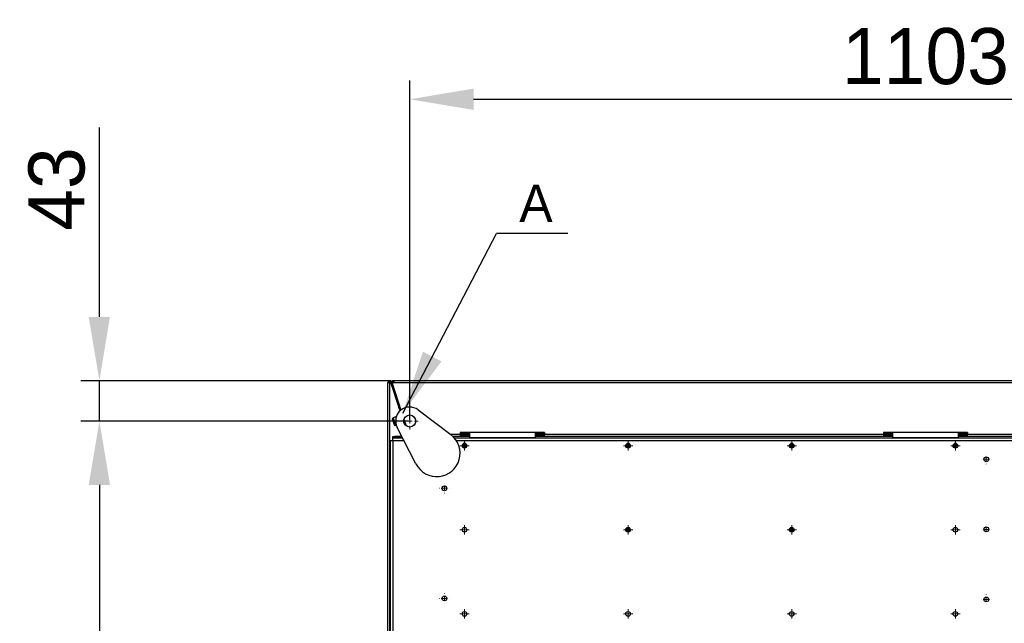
# Model space of a CAD drawing. Header units: millimetres. Extents: x 0 to 39025, y -31299 to 8400.
# Tile 127 of 206: x 13810 to 14863, y -11080 to -10434. Entities that reach past the tile are written whole.
import ezdxf

# ---------------------------------------------------------------- set-up
doc = ezdxf.new("R2010")
doc.units = ezdxf.units.MM
doc.header["$PDSIZE"] = -1
doc.layers.add('ANOTACIJE', color=7, linetype='Continuous')
doc.layers.add('DIMENZIJE', color=4, linetype='Continuous')
doc.styles.add('SLDTEXTSTYLE1', font='Montserrat-Regular.ttf')
doc.styles.add('SLDTEXTSTYLE6', font='txt')
doc.styles.get("Standard").update_dxf_attribs({"font": 'Montserrat-Regular.ttf'})
doc.dimstyles.new('SLDDIMSTYLE0', dxfattribs={"dimtxt": 3, "dimasz": 3.414889, "dimexe": 0, "dimexo": 0.0625, "dimgap": 0.75, "dimtad": 1, "dimdec": 0, "dimlfac": 20, "dimrnd": 1e-09, "dimzin": 12, "dimdsep": 46, "dimtxsty": 'SLDTEXTSTYLE6', "dimsah": 1, "dimcen": 0.09, "dimadec": 0, "dimazin": 3, "dimtfac": 1, "dimtdec": 0, "dimtofl": 0, "dimtmove": 0, "dimatfit": 3, "dimfxl": 1, "dimfrac": 2, "dimtolj": 1, "dimtzin": 12, "dimarcsym": 0})
doc.dimstyles.new('SLDDIMSTYLE3', dxfattribs={"dimtxt": 0.18, "dimasz": 3.414889, "dimexe": 0, "dimexo": 0.0625, "dimgap": 0, "dimtad": 0, "dimtih": 1, "dimtoh": 1, "dimdec": 0, "dimrnd": 1e-09, "dimzin": 0, "dimdsep": 46, "dimtxsty": 'Standard', "dimsah": 1, "dimcen": 0.09, "dimadec": 0, "dimazin": 0, "dimtfac": 3.414889, "dimtdec": 0, "dimtofl": 0, "dimtmove": 0, "dimatfit": 3, "dimfxl": 1, "dimfrac": 2, "dimtolj": 1, "dimtzin": 0, "dimarcsym": 0})

# ---------------------------------------------------------------- blocks, each defined once
blk = doc.blocks.new('SW_CENTERMARKSYMBOL_40')
at = {"color": 0, "linetype": 'Continuous', "lineweight": 18}
for p, q in [((-2.5, 0), (-4.5, 0)), ((0, 0), (-1.25, 0)), ((0, 2.5), (0, 4.5)), ((0, 0), (0, 1.25)), ((0, 0), (0, -1.25)), ((0, 0), (1.25, 0)), ((2.5, 0), (4.5, 0)), ((0, -2.5), (0, -4.5))]:
    blk.add_line(p, q, dxfattribs=at)
blk = doc.blocks.new('SW_CENTERMARKSYMBOL_48')
at = {"color": 0, "linetype": 'Continuous', "lineweight": 18}
for p, q in [((-2.5, 0), (-2.55, 0)), ((0, 0), (-1.25, 0)), ((0, 2.5), (0, 2.55)), ((0, 0), (0, 1.25)), ((0, 0), (0, -1.25)), ((0, 0), (1.25, 0)), ((2.5, 0), (2.55, 0)), ((0, -2.5), (0, -2.55))]:
    blk.add_line(p, q, dxfattribs=at)
blk = doc.blocks.new('SW_CENTERMARKSYMBOL_49')
at = {"color": 0, "linetype": 'Continuous', "lineweight": 18}
for p, q in [((-2.5, 0), (-2.55, 0)), ((0, 0), (-1.25, 0)), ((0, 2.5), (0, 2.55)), ((0, 0), (0, 1.25)), ((0, 0), (0, -1.25)), ((0, 0), (1.25, 0)), ((2.5, 0), (2.55, 0)), ((0, -2.5), (0, -2.55))]:
    blk.add_line(p, q, dxfattribs=at)
blk = doc.blocks.new('SW_CENTERMARKSYMBOL_50')
at = {"color": 0, "linetype": 'Continuous', "lineweight": 18}
for p, q in [((-2.5, 0), (-2.55, 0)), ((0, 0), (-1.25, 0)), ((0, 2.5), (0, 2.55)), ((0, 0), (0, 1.25)), ((0, 0), (0, -1.25)), ((0, 0), (1.25, 0)), ((2.5, 0), (2.55, 0)), ((0, -2.5), (0, -2.55))]:
    blk.add_line(p, q, dxfattribs=at)
blk = doc.blocks.new('SW_CENTERMARKSYMBOL_55')
at = {"color": 0, "linetype": 'Continuous', "lineweight": 18}
for p, q in [((-2.5, 0), (-2.55, 0)), ((0, 0), (-1.25, 0)), ((0, 2.5), (0, 2.55)), ((0, 0), (0, 1.25)), ((0, 0), (0, -1.25)), ((0, 0), (1.25, 0)), ((2.5, 0), (2.55, 0)), ((0, -2.5), (0, -2.55))]:
    blk.add_line(p, q, dxfattribs=at)
blk = doc.blocks.new('SW_CENTERMARKSYMBOL_56')
at = {"color": 0, "linetype": 'Continuous', "lineweight": 18}
for p, q in [((-2.5, 0), (-2.55, 0)), ((0, 0), (-1.25, 0)), ((0, 2.5), (0, 2.55)), ((0, 0), (0, 1.25)), ((0, 0), (0, -1.25)), ((0, 0), (1.25, 0)), ((2.5, 0), (2.55, 0)), ((0, -2.5), (0, -2.55))]:
    blk.add_line(p, q, dxfattribs=at)
blk = doc.blocks.new('SW_CENTERMARKSYMBOL_74')
at = {"color": 0, "linetype": 'Continuous', "lineweight": 18}
for p, q in [((-1.25, 0), (-2.5, 0)), ((0, 0), (-1.25, 0)), ((0, 1.25), (0, 2.5)), ((0, 0), (0, 1.25)), ((0, 0), (0, -1.25)), ((0, 0), (1.25, 0)), ((1.25, 0), (2.5, 0)), ((0, -1.25), (0, -2.5))]:
    blk.add_line(p, q, dxfattribs=at)
blk = doc.blocks.new('SW_CENTERMARKSYMBOL_79')
at = {"color": 0, "linetype": 'Continuous', "lineweight": 18}
for p, q in [((-1.25, 0), (-2.5, 0)), ((0, 0), (-1.25, 0)), ((0, 1.25), (0, 2.5)), ((0, 0), (0, 1.25)), ((0, 0), (0, -1.25)), ((0, 0), (1.25, 0)), ((1.25, 0), (2.5, 0)), ((0, -1.25), (0, -2.5))]:
    blk.add_line(p, q, dxfattribs=at)
blk = doc.blocks.new('SW_CENTERMARKSYMBOL_80')
at = {"color": 0, "linetype": 'Continuous', "lineweight": 18}
for p, q in [((-1.25, 0), (-2.5, 0)), ((0, 0), (-1.25, 0)), ((0, 1.25), (0, 2.5)), ((0, 0), (0, 1.25)), ((0, 0), (0, -1.25)), ((0, 0), (1.25, 0)), ((1.25, 0), (2.5, 0)), ((0, -1.25), (0, -2.5))]:
    blk.add_line(p, q, dxfattribs=at)
blk = doc.blocks.new('SW_CENTERMARKSYMBOL_81')
at = {"color": 0, "linetype": 'Continuous', "lineweight": 18}
for p, q in [((-1.25, 0), (-2.5, 0)), ((0, 0), (-1.25, 0)), ((0, 1.25), (0, 2.5)), ((0, 0), (0, 1.25)), ((0, 0), (0, -1.25)), ((0, 0), (1.25, 0)), ((1.25, 0), (2.5, 0)), ((0, -1.25), (0, -2.5))]:
    blk.add_line(p, q, dxfattribs=at)
blk = doc.blocks.new('SW_CENTERMARKSYMBOL_86')
at = {"color": 0, "linetype": 'Continuous', "lineweight": 18}
for p, q in [((-1.25, 0), (-2.5, 0)), ((0, 0), (-1.25, 0)), ((0, 1.25), (0, 2.5)), ((0, 0), (0, 1.25)), ((0, 0), (0, -1.25)), ((0, 0), (1.25, 0)), ((1.25, 0), (2.5, 0)), ((0, -1.25), (0, -2.5))]:
    blk.add_line(p, q, dxfattribs=at)
blk = doc.blocks.new('SW_CENTERMARKSYMBOL_87')
at = {"color": 0, "linetype": 'Continuous', "lineweight": 18}
for p, q in [((-1.25, 0), (-2.5, 0)), ((0, 0), (-1.25, 0)), ((0, 1.25), (0, 2.5)), ((0, 0), (0, 1.25)), ((0, 0), (0, -1.25)), ((0, 0), (1.25, 0)), ((1.25, 0), (2.5, 0)), ((0, -1.25), (0, -2.5))]:
    blk.add_line(p, q, dxfattribs=at)
blk = doc.blocks.new('SW_CENTERMARKSYMBOL_88')
at = {"color": 0, "linetype": 'Continuous', "lineweight": 18}
for p, q in [((-1.25, 0), (-2.5, 0)), ((0, 0), (-1.25, 0)), ((0, 1.25), (0, 2.5)), ((0, 0), (0, 1.25)), ((0, 0), (0, -1.25)), ((0, 0), (1.25, 0)), ((1.25, 0), (2.5, 0)), ((0, -1.25), (0, -2.5))]:
    blk.add_line(p, q, dxfattribs=at)
blk = doc.blocks.new('SW_CENTERMARKSYMBOL_89')
at = {"color": 0, "linetype": 'Continuous', "lineweight": 18}
for p, q in [((-1.25, 0), (-2.5, 0)), ((0, 0), (-1.25, 0)), ((0, 1.25), (0, 2.5)), ((0, 0), (0, 1.25)), ((0, 0), (0, -1.25)), ((0, 0), (1.25, 0)), ((1.25, 0), (2.5, 0)), ((0, -1.25), (0, -2.5))]:
    blk.add_line(p, q, dxfattribs=at)
blk = doc.blocks.new('SW_CENTERMARKSYMBOL_90')
at = {"color": 0, "linetype": 'Continuous', "lineweight": 18}
for p, q in [((-1.25, 0), (-2.5, 0)), ((0, 0), (-1.25, 0)), ((0, 1.25), (0, 2.5)), ((0, 0), (0, 1.25)), ((0, 0), (0, -1.25)), ((0, 0), (1.25, 0)), ((1.25, 0), (2.5, 0)), ((0, -1.25), (0, -2.5))]:
    blk.add_line(p, q, dxfattribs=at)
blk = doc.blocks.new('SW_CENTERMARKSYMBOL_91')
at = {"color": 0, "linetype": 'Continuous', "lineweight": 18}
for p, q in [((-1.25, 0), (-2.5, 0)), ((0, 0), (-1.25, 0)), ((0, 1.25), (0, 2.5)), ((0, 0), (0, 1.25)), ((0, 0), (0, -1.25)), ((0, 0), (1.25, 0)), ((1.25, 0), (2.5, 0)), ((0, -1.25), (0, -2.5))]:
    blk.add_line(p, q, dxfattribs=at)
blk = doc.blocks.new('SW_CENTERMARKSYMBOL_92')
at = {"color": 0, "linetype": 'Continuous', "lineweight": 18}
for p, q in [((-1.25, 0), (-2.5, 0)), ((0, 0), (-1.25, 0)), ((0, 1.25), (0, 2.5)), ((0, 0), (0, 1.25)), ((0, 0), (0, -1.25)), ((0, 0), (1.25, 0)), ((1.25, 0), (2.5, 0)), ((0, -1.25), (0, -2.5))]:
    blk.add_line(p, q, dxfattribs=at)
blk = doc.blocks.new('SW_CENTERMARKSYMBOL_93')
at = {"color": 0, "linetype": 'Continuous', "lineweight": 18}
for p, q in [((-1.25, 0), (-2.5, 0)), ((0, 0), (-1.25, 0)), ((0, 1.25), (0, 2.5)), ((0, 0), (0, 1.25)), ((0, 0), (0, -1.25)), ((0, 0), (1.25, 0)), ((1.25, 0), (2.5, 0)), ((0, -1.25), (0, -2.5))]:
    blk.add_line(p, q, dxfattribs=at)
blk = doc.blocks.new('Adapt 2 S (spodaj)')
at = {"linetype": 'Continuous', "lineweight": 25}
for p, q in [((0, 97), (0, 713)), ((0, 713), (2.1, 713)), ((2, 713.3), (2.9, 713.4)), ((2.9, 713.4), (2, 713.3)), ((2, 713.3), (2, 713.3)), ((2, 713), (2, 713.3)), ((2.1, 101.2), (2.1, 713)), ((3, 713.3), (3.9, 713.6)), ((3, 713.3), (11.7, 686.3)), ((3.9, 713.6), (12.7, 686.6)), ((3.9, 713.6), (3.9, 713.6)), ((3.9, 713.6), (3.9, 713.6)), ((3.9, 713.6), (13.8, 683.3)), ((4.4, 712.1), (4.5, 712.1)), ((4.4, 712.1), (4.5, 712.1)), ((4.4, 712.1), (4.5, 712.1)), ((4.5, 715), (6.5, 715)), ((4.5, 715), (4.5, 712.9)), ((4.5, 712.9), (4.5, 712.1)), ((4.5, 712.1), (4.8, 711.8)), ((4.5, 712.1), (4.7, 712.1)), ((5, 711.3), (4.5, 711.7)), ((5, 711.2), (4.5, 711.7)), ((6.5, 713), (4.6, 712.4)), ((4.6, 712.4), (14, 683.5)), ((5.5, 712.9), (5.9, 712.9)), ((5.9, 712.8), (5.9, 712.8)), ((6.4, 714), (6.3, 713.8)), ((6.5, 715), (1143.5, 715)), ((6.5, 715), (6.5, 713)), ((6.5, 713), (1143.5, 713)), ((11.7, 686.3), (12.7, 686.6)), ((12.3, 684.4), (11.7, 686.3)), ((13.3, 684.7), (12.3, 684.4)), ((12.7, 686.6), (13.3, 684.7)), ((13.3, 684.7), (13.8, 683.3)), ((5.8, 675.4), (4.8, 674.3)), ((4.8, 674.3), (6.9, 667.7)), ((9.1, 676.5), (5.8, 675.4)), ((5.8, 675.4), (8.4, 667.4)), ((9.1, 676.4), (9.1, 676.5)), ((12.3, 684.4), (12.9, 682.6)), ((32.5, 683.8), (67.4, 657.3)), ((8.4, 667.4), (6.9, 667.7)), ((6.9, 667.7), (7, 667.2)), ((7, 667.2), (8.6, 666.9)), ((9, 667.6), (8.4, 667.4)), ((8.4, 667.4), (8.6, 666.9)), ((8.6, 666.9), (9.2, 667.1)), ((30.1, 625.9), (10.1, 665)), ((17, 673.2), (19.1, 667)), ((17, 673.2), (19.1, 667)), ((17.2, 673.7), (19.5, 666.6)), ((17.2, 673.7), (19.5, 666.6)), ((5.2, 653.9), (5.2, 655.4)), ((5.2, 655.4), (7.2, 655.4)), ((7.2, 653.9), (5.2, 653.9)), ((5.2, 650.8), (5.2, 653.6)), ((15.9, 653.6), (5.2, 653.6)), ((7.2, 655.4), (7.2, 653.9)), ((14.9, 655.4), (7.2, 655.4)), ((15.7, 653.9), (7.2, 653.9)), ((14.2, 656.8), (14.2, 656.3)), ((14.2, 655.4), (14.2, 656.3)), ((14.2, 656.3), (14.5, 656.3)), ((14.2, 653.6), (14.2, 653.9)), ((66.9, 657.7), (77.4, 657.7)), ((69.3, 655.7), (77.4, 655.7)), ((1078.7, 653.6), (71.3, 653.6)), ((167.4, 659.7), (77.4, 659.7)), ((77.4, 659.7), (77.4, 657.7)), ((77.4, 658.7), (87.4, 658.7)), ((77.4, 657.7), (77.4, 655.7)), ((77.4, 657.3), (87.4, 657.3)), ((87.4, 657.3), (77.4, 657.3)), ((77.4, 656.7), (87.4, 656.7)), ((77.4, 655.7), (87.4, 655.7)), ((87.4, 659.7), (87.4, 653.9)), ((157.4, 653.9), (87.4, 653.9)), ((87.4, 653.9), (87.4, 653.6)), ((157.4, 659.7), (157.4, 653.9)), ((157.4, 658.7), (167.4, 658.7)), ((157.4, 657.3), (167.4, 657.3)), ((167.4, 657.3), (157.4, 657.3)), ((157.4, 656.7), (167.4, 656.7)), ((157.4, 655.7), (167.4, 655.7)), ((157.4, 653.9), (157.4, 653.6)), ((167.4, 659.7), (167.4, 657.7)), ((167.4, 657.7), (530, 657.7)), ((167.4, 655.7), (167.4, 657.7)), ((167.4, 655.7), (530, 655.7)), ((620, 659.7), (530, 659.7)), ((530, 659.7), (530, 657.7)), ((530, 658.7), (540, 658.7)), ((530, 657.7), (530, 655.7)), ((530, 657.3), (540, 657.3)), ((540, 657.3), (530, 657.3)), ((530, 656.7), (540, 656.7)), ((530, 655.7), (540, 655.7)), ((540, 653.9), (540, 659.7)), ((610, 653.9), (540, 653.9)), ((540, 653.6), (540, 653.9)), ((610, 659.7), (610, 653.9)), ((610, 658.7), (620, 658.7)), ((610, 657.3), (620, 657.3)), ((620, 657.3), (610, 657.3)), ((610, 656.7), (620, 656.7)), ((610, 655.7), (620, 655.7)), ((610, 653.9), (610, 653.6)), ((620, 659.7), (620, 657.7)), ((620, 655.7), (620, 657.7)), ((620, 657.7), (691.1, 657.7)), ((620, 655.7), (691.1, 655.7)), ((2.4, 650.8), (5.2, 650.8)), ((2.4, 650.8), (2.4, 222.4)), ((5.2, 650.8), (17.3, 650.8)), ((5.2, 650.8), (5.2, 257)), ((73.4, 650.8), (1076.6, 650.8)), ((84.5, 645.3), (79.5, 645.3)), ((84.2, 644.3), (79.8, 644.3)), ((79.9, 646.8), (84.1, 646.8)), ((83.3, 647.6), (80.7, 647.6)), ((259.5, 645.3), (254.5, 645.3)), ((259.2, 644.3), (254.8, 644.3)), ((254.9, 646.8), (259.1, 646.8)), ((258.3, 647.6), (255.7, 647.6)), ((434.5, 645.3), (429.5, 645.3)), ((434.2, 644.3), (429.8, 644.3)), ((429.9, 646.8), (434.1, 646.8)), ((433.3, 647.6), (430.7, 647.6)), ((609.5, 645.3), (604.5, 645.3)), ((609.2, 644.3), (604.8, 644.3)), ((604.9, 646.8), (609.1, 646.8)), ((608.3, 647.6), (605.7, 647.6)), ((2.1, 600.4), (2.4, 600.4)), ((254.8, 556.6), (259.2, 556.6)), ((254.8, 554.2), (259.2, 554.2)), ((429.8, 556.6), (434.2, 556.6)), ((429.8, 554.2), (434.2, 554.2)), ((2.4, 520.4), (2.1, 520.4))]:
    blk.add_line(p, q, dxfattribs=at)
for centre, radius in [((23.4, 671.8), 6.5), ((82, 645.4), 2.5), ((257, 645.4), 2.5), ((432, 645.4), 2.5), ((607, 645.4), 2.5), ((640.1, 630.9), 2.6), ((60.5, 599.8), 2.6), ((640.1, 555.9), 2.6), ((82, 555.4), 2.5), ((257, 555.4), 2.5), ((432, 555.4), 2.5), ((607, 555.4), 2.5), ((60.5, 482), 2.6), ((640.1, 480.9), 2.6), ((82, 465.4), 2.5), ((257, 465.4), 2.5), ((432, 465.4), 2.5), ((607, 465.4), 2.5)]:
    blk.add_circle(centre, radius, dxfattribs=at)
for centre, radius, start, end in [((2, 713), 2, 18, 180), ((2, 713), 1, 18, 180), ((7.4, 712.8), 1.48, 127.655, 178.8039), ((7.5, 712.1), 1.66, 126.3292, 155.9235), ((23.4, 671.8), 15, 52.8396, 207.1604), ((52.3, 637.3), 25, 207.1604, 52.8396)]:
    blk.add_arc(centre, radius, start, end, dxfattribs=at)
for points, knots in [([(2, 713.3), (1.7, 713.3), (1.4, 713.2), (1.1, 713.2), (1, 713.2)], [0, 0, 0, 0, 0.77446, 1, 1, 1, 1]), ([(2, 713.3), (1.7, 713.2), (1.5, 713.2), (1.1, 713.1), (1, 713), (1, 713)], [0, 0, 0, 0, 0.5, 0.5, 1, 1, 1, 1]), ([(4.6, 712.4), (4.5, 712.7), (4.5, 713), (4.6, 713.6), (4.7, 713.9), (5.1, 714.4), (5.3, 714.6), (5.9, 714.9), (6.2, 715), (6.5, 715)], [0, 0, 0, 0, 0.25, 0.25, 0.5, 0.5, 0.75, 0.75, 1, 1, 1, 1]), ([(6.5, 714), (6.4, 714), (6.2, 713.9), (5.9, 713.8), (5.8, 713.7), (5.6, 713.4), (5.6, 713.3), (5.5, 713), (5.5, 712.8), (5.6, 712.7)], [0, 0, 0, 0, 0.25, 0.25, 0.5, 0.5, 0.75, 0.75, 1, 1, 1, 1])]:
    blk.add_open_spline(points, degree=3, knots=knots, dxfattribs=at)
at = {"linetype": 'Continuous', "lineweight": 0, "xscale": 2, "yscale": 2, "zscale": 2}
for name, p in [('SW_CENTERMARKSYMBOL_40', (23.4, 671.8)), ('SW_CENTERMARKSYMBOL_92', (82, 645.4)), ('SW_CENTERMARKSYMBOL_90', (257, 645.4)), ('SW_CENTERMARKSYMBOL_88', (432, 645.4)), ('SW_CENTERMARKSYMBOL_86', (607, 645.4)), ('SW_CENTERMARKSYMBOL_48', (640.1, 630.9)), ('SW_CENTERMARKSYMBOL_55', (60.5, 599.8)), ('SW_CENTERMARKSYMBOL_93', (82, 555.4)), ('SW_CENTERMARKSYMBOL_91', (257, 555.4)), ('SW_CENTERMARKSYMBOL_89', (432, 555.4)), ('SW_CENTERMARKSYMBOL_87', (607, 555.4)), ('SW_CENTERMARKSYMBOL_49', (640.1, 555.9)), ('SW_CENTERMARKSYMBOL_56', (60.5, 482)), ('SW_CENTERMARKSYMBOL_50', (640.1, 480.9)), ('SW_CENTERMARKSYMBOL_74', (82, 465.4)), ('SW_CENTERMARKSYMBOL_81', (257, 465.4)), ('SW_CENTERMARKSYMBOL_80', (432, 465.4)), ('SW_CENTERMARKSYMBOL_79', (607, 465.4))]:
    blk.add_blockref(name, p, dxfattribs=at)
blk = doc.blocks.new('*D171')
at = {"layer": 'Defpoints', "color": 0, "transparency": 16777216}
for p in [(15329.9, -10519.6), (14226.7, -10863.9), (15329.9, -10863.9)]:
    blk.add_point(p, dxfattribs=at)
at = {"layer": 'DIMENZIJE', "color": 0, "lineweight": -2, "transparency": 16777216}
for p, q in [((14226.7, -10862.7), (14226.7, -10499.6)), ((15329.9, -10862.7), (15329.9, -10499.6)), ((14295, -10519.6), (15261.6, -10519.6))]:
    blk.add_line(p, q, dxfattribs=at)
at = {"layer": 'DIMENZIJE', "color": 0, "transparency": 16777216}
for points in [[(14295, -10508.2), (14295, -10531), (14226.7, -10519.6)], [(15261.6, -10508.2), (15261.6, -10531), (15329.9, -10519.6)]]:
    blk.add_solid(points, dxfattribs=at)
at = {"layer": 'DIMENZIJE', "color": 0, "transparency": 16777216, "insert": (14778.3, -10473.8), "char_height": 60, "attachment_point": 5, "style": 'SLDTEXTSTYLE6'}
blk.add_mtext('\\A1;1103', dxfattribs=at)
blk = doc.blocks.new('*D174')
at = {"layer": 'Defpoints', "color": 0, "transparency": 16777216}
for p in [(14226.7, -10863.9), (13894.8, -11492.6), (14226.7, -11492.6)]:
    blk.add_point(p, dxfattribs=at)
at = {"layer": 'DIMENZIJE', "color": 0, "lineweight": -2, "transparency": 16777216}
for p, q in [((14225.4, -10863.9), (13874.8, -10863.9)), ((13894.8, -10932.2), (13894.8, -11424.3)), ((14225.4, -11492.6), (13874.8, -11492.6))]:
    blk.add_line(p, q, dxfattribs=at)
at = {"layer": 'DIMENZIJE', "color": 0, "transparency": 16777216}
for points in [[(13883.4, -10932.2), (13906.2, -10932.2), (13894.8, -10863.9)], [(13883.4, -11424.3), (13906.2, -11424.3), (13894.8, -11492.6)]]:
    blk.add_solid(points, dxfattribs=at)
at = {"layer": 'DIMENZIJE', "color": 0, "transparency": 16777216, "insert": (13848.9, -11178.2), "char_height": 60, "attachment_point": 5, "rotation": 90, "style": 'SLDTEXTSTYLE6'}
blk.add_mtext('\\A1;629', dxfattribs=at)
blk = doc.blocks.new('*D175')
at = {"layer": 'Defpoints', "color": 0, "transparency": 16777216}
for p in [(14207.8, -10820.8), (13894.8, -10863.9), (14226.7, -10863.9)]:
    blk.add_point(p, dxfattribs=at)
at = {"layer": 'DIMENZIJE', "color": 0, "lineweight": -2, "transparency": 16777216}
for p, q in [((13894.8, -10752.5), (13894.8, -10549.8)), ((14206.5, -10820.8), (13874.8, -10820.8)), ((13894.8, -10863.9), (13894.8, -10820.8)), ((14225.4, -10863.9), (13874.8, -10863.9)), ((13894.8, -10932.2), (13894.8, -11000.5))]:
    blk.add_line(p, q, dxfattribs=at)
at = {"layer": 'DIMENZIJE', "color": 0, "transparency": 16777216}
for points in [[(13883.4, -10752.5), (13906.1, -10752.5), (13894.8, -10820.8)], [(13883.4, -10932.2), (13906.1, -10932.2), (13894.8, -10863.9)]]:
    blk.add_solid(points, dxfattribs=at)
at = {"layer": 'DIMENZIJE', "color": 0, "transparency": 16777216, "insert": (13849.3, -10615.6), "char_height": 60, "attachment_point": 5, "rotation": 90, "style": 'SLDTEXTSTYLE6'}
blk.add_mtext('\\A1;43', dxfattribs=at)

msp = doc.modelspace()

# ---------------------------------------------------------------- linework, layer by layer
msp.add_circle((14226.7, -10863.9), 6.48)
at = {"layer": 'ANOTACIJE', "color": 0}
msp.add_line((14395.9, -10663.1), (14319.4, -10663.1), dxfattribs=at)

# ---------------------------------------------------------------- block references
at = {"color": 1}
msp.add_blockref('Adapt 2 S (spodaj)', (14203.3, -11535.7), dxfattribs=at)

# ---------------------------------------------------------------- texts
at = {"layer": 'ANOTACIJE', "color": 0, "insert": (14343.9, -10610.9), "char_height": 40, "attachment_point": 1, "style": 'SLDTEXTSTYLE1'}
msp.add_mtext('A', dxfattribs=at)

# ---------------------------------------------------------------- dimensions: what is measured, and where the dimension line sits
at = {"layer": 'DIMENZIJE'}
dim = msp.add_linear_dim(base=(15329.9, -10519.6), p1=(14226.7, -10863.9), p2=(15329.9, -10863.9), dimstyle='SLDDIMSTYLE0', override={"dimscale": 20, "dimexe": 1, "dimlfac": 1, "dimdle": 1, "dimtofl": 1}, dxfattribs=at)
dim.commit()
dim.dimension.update_dxf_attribs({"geometry": '*D171', "text_midpoint": (14778.3, -10473.8)})
dim = msp.add_linear_dim(base=(13894.8, -10863.9), p1=(14207.8, -10820.8), p2=(14226.7, -10863.9), angle=90, dimstyle='SLDDIMSTYLE0', override={"dimscale": 20, "dimexe": 1, "dimlfac": 1, "dimdle": 1, "dimtofl": 1}, dxfattribs=at)
dim.commit()
dim.dimension.update_dxf_attribs({"geometry": '*D175', "text_midpoint": (13894.8, -10615.6), "dimtype": 160})
dim = msp.add_linear_dim(base=(13894.8, -11492.6), p1=(14226.7, -10863.9), p2=(14226.7, -11492.6), angle=90, dimstyle='SLDDIMSTYLE0', override={"dimscale": 20, "dimexe": 1, "dimlfac": 1, "dimdle": 1, "dimtofl": 1}, dxfattribs=at)
dim.commit()
dim.dimension.update_dxf_attribs({"geometry": '*D174', "text_midpoint": (13848.9, -11178.2)})

# ---------------------------------------------------------------- leaders
at = {"layer": 'ANOTACIJE', "color": 7}
msp.add_leader([(14219.2, -10855.4), (14319.4, -10663.1)], dimstyle='SLDDIMSTYLE3', override={"dimscale": 20}, dxfattribs=at)

doc.saveas('drawing.dxf')
